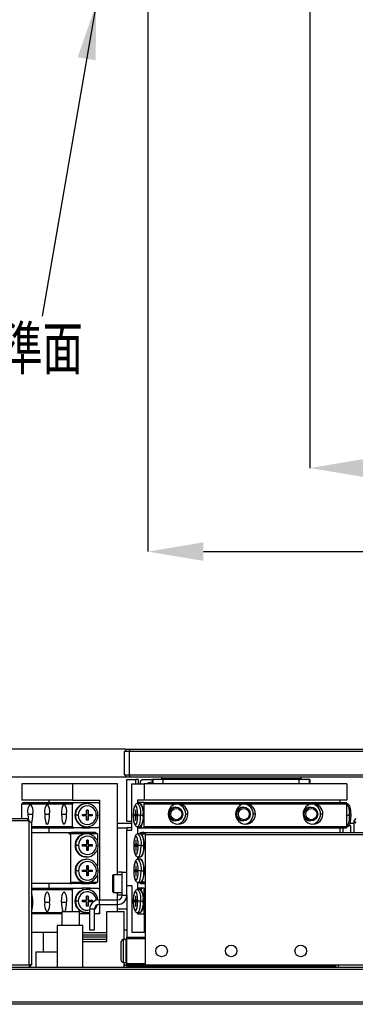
# Model space of a CAD drawing. Header units: millimetres. Extents: x 0 to 376, y -2 to 209.
# Tile 2 of 35: x 73 to 97, y 10 to 80. Entities that reach past the tile are written whole.
import ezdxf

# ---------------------------------------------------------------- set-up
doc = ezdxf.new("R2010")
doc.units = ezdxf.units.MM
doc.layers.add('SLD-0', color=7, linetype='Continuous')
doc.styles.add('SLDTEXTSTYLE1', font='TXT', dxfattribs={"width": 0.75, "bigfont": 'bigfont'})
doc.styles.get("Standard").update_dxf_attribs({"font": 'arial.ttf'})
doc.dimstyles.new('SLDDIMSTYLE0', dxfattribs={"dimtxt": 3.5, "dimasz": 4, "dimexe": 0, "dimexo": 0.0625, "dimgap": 0.875, "dimtad": 1, "dimlfac": 3, "dimrnd": 1e-09, "dimzin": 12, "dimdsep": 46, "dimtxsty": 'SLDTEXTSTYLE1', "dimsah": 1, "dimcen": 0.09, "dimadec": 0, "dimazin": 3, "dimtfac": 1, "dimtofl": 0, "dimtmove": 0, "dimatfit": 3, "dimfxl": 1, "dimfrac": 2, "dimtolj": 1, "dimtzin": 12, "dimarcsym": 0})
doc.dimstyles.new('SLDDIMSTYLE2', dxfattribs={"dimtxt": 3.5, "dimasz": 4, "dimexe": 0, "dimexo": 0.0625, "dimgap": 0.875, "dimtad": 1, "dimdec": 1, "dimlfac": 3, "dimrnd": 1e-09, "dimzin": 12, "dimdsep": 46, "dimtxsty": 'SLDTEXTSTYLE1', "dimsah": 1, "dimcen": 0.09, "dimadec": 0, "dimazin": 3, "dimtfac": 1, "dimtdec": 1, "dimtmove": 0, "dimatfit": 0, "dimfxl": 1, "dimfrac": 2, "dimtolj": 1, "dimtzin": 12, "dimarcsym": 0})
doc.dimstyles.new('SLDDIMSTYLE3', dxfattribs={"dimtxt": 3.5, "dimasz": 4, "dimexe": 0, "dimexo": 0.0625, "dimgap": 0.875, "dimtad": 1, "dimlfac": 3, "dimrnd": 1e-09, "dimzin": 12, "dimdsep": 46, "dimtxsty": 'SLDTEXTSTYLE1', "dimsah": 1, "dimcen": 0.09, "dimadec": 0, "dimazin": 3, "dimtfac": 1, "dimtmove": 0, "dimatfit": 0, "dimfxl": 1, "dimfrac": 2, "dimtolj": 1, "dimtzin": 12, "dimarcsym": 0})
doc.dimstyles.new('SLDDIMSTYLE6', dxfattribs={"dimtxt": 0.18, "dimasz": 4, "dimexe": 0, "dimexo": 0.0625, "dimgap": 0, "dimtad": 0, "dimtih": 1, "dimtoh": 1, "dimdec": 0, "dimrnd": 1e-09, "dimzin": 0, "dimdsep": 46, "dimtxsty": 'Standard', "dimsah": 1, "dimcen": 0.09, "dimadec": 0, "dimazin": 0, "dimtfac": 4, "dimtdec": 0, "dimtofl": 0, "dimtmove": 0, "dimatfit": 3, "dimfxl": 1, "dimfrac": 2, "dimtolj": 1, "dimtzin": 0, "dimarcsym": 0})

# ---------------------------------------------------------------- blocks, each defined once
blk = doc.blocks.new('*D65')
at = {"layer": 'Defpoints', "color": 0, "transparency": 16777216}
for p in [(82.49, 96.335), (139.156, 96.335), (139.156, 42.135)]:
    blk.add_point(p, dxfattribs=at)
at = {"layer": 'SLD-0', "color": 0, "lineweight": -2, "transparency": 16777216}
for p, q in [((82.49, 96.273), (82.49, 42.135)), ((139.156, 96.273), (139.156, 42.135)), ((86.49, 42.135), (135.156, 42.135))]:
    blk.add_line(p, q, dxfattribs=at)
at = {"layer": 'SLD-0', "color": 0, "transparency": 16777216}
for points in [[(86.49, 42.802), (86.49, 41.469), (82.49, 42.135)], [(135.156, 42.802), (135.156, 41.469), (139.156, 42.135)]]:
    blk.add_solid(points, dxfattribs=at)
at = {"layer": 'SLD-0', "color": 0, "transparency": 16777216, "insert": (109.792, 46.51), "char_height": 3.5, "attachment_point": 2, "style": 'SLDTEXTSTYLE1'}
blk.add_mtext('\\A1;□170', dxfattribs=at)
blk = doc.blocks.new('*D66')
at = {"layer": 'Defpoints', "color": 0, "transparency": 16777216}
for p in [(94.156, 108.002), (127.49, 108.002), (127.49, 48.135)]:
    blk.add_point(p, dxfattribs=at)
at = {"layer": 'SLD-0', "color": 0, "lineweight": -2, "transparency": 16777216}
for p, q in [((94.156, 107.94), (94.156, 48.135)), ((127.49, 107.94), (127.49, 48.135)), ((98.156, 48.135), (123.49, 48.135))]:
    blk.add_line(p, q, dxfattribs=at)
at = {"layer": 'SLD-0', "color": 0, "transparency": 16777216}
for points in [[(98.156, 48.802), (98.156, 47.469), (94.156, 48.135)], [(123.49, 48.802), (123.49, 47.469), (127.49, 48.135)]]:
    blk.add_solid(points, dxfattribs=at)
at = {"layer": 'SLD-0', "color": 0, "transparency": 16777216, "insert": (109.996, 52.51), "char_height": 3.5, "attachment_point": 2, "style": 'SLDTEXTSTYLE1'}
blk.add_mtext('\\A1;□100', dxfattribs=at)
blk = doc.blocks.new('*D71')
at = {"layer": 'Defpoints', "color": 0, "transparency": 16777216}
for p in [(27.456, 27.946), (80.99, 27.946), (63.956, 9.623)]:
    blk.add_point(p, dxfattribs=at)
at = {"layer": 'SLD-0', "color": 0, "lineweight": -2, "transparency": 16777216}
for p, q in [((80.927, 27.946), (27.456, 27.946)), ((27.456, 13.623), (27.456, 23.946)), ((63.894, 9.623), (27.456, 9.623))]:
    blk.add_line(p, q, dxfattribs=at)
at = {"layer": 'SLD-0', "color": 0, "transparency": 16777216}
for points in [[(26.79, 23.946), (28.123, 23.946), (27.456, 27.946)], [(26.79, 13.623), (28.123, 13.623), (27.456, 9.623)]]:
    blk.add_solid(points, dxfattribs=at)
at = {"layer": 'SLD-0', "color": 0, "transparency": 16777216, "insert": (23.081, 20.018), "char_height": 3.5, "attachment_point": 2, "rotation": 90, "style": 'SLDTEXTSTYLE1'}
blk.add_mtext('\\A1;55', dxfattribs=at)
blk = doc.blocks.new('*D72')
at = {"layer": 'Defpoints', "color": 0, "transparency": 16777216}
for p in [(80.99, 27.946), (39.456, 25.946), (80.99, 25.946)]:
    blk.add_point(p, dxfattribs=at)
at = {"layer": 'SLD-0', "color": 0, "lineweight": -2, "transparency": 16777216}
for p, q in [((39.456, 31.946), (39.456, 39.696)), ((80.927, 27.946), (39.456, 27.946)), ((39.456, 25.946), (39.456, 27.946)), ((80.927, 25.946), (39.456, 25.946)), ((39.456, 21.946), (39.456, 17.946))]:
    blk.add_line(p, q, dxfattribs=at)
at = {"layer": 'SLD-0', "color": 0, "transparency": 16777216}
for points in [[(38.79, 31.946), (40.123, 31.946), (39.456, 27.946)], [(38.79, 21.946), (40.123, 21.946), (39.456, 25.946)]]:
    blk.add_solid(points, dxfattribs=at)
at = {"layer": 'SLD-0', "color": 0, "transparency": 16777216, "insert": (35.081, 37.946), "char_height": 3.5, "attachment_point": 2, "rotation": 90, "style": 'SLDTEXTSTYLE1'}
blk.add_mtext('\\A1;6', dxfattribs=at)

msp = doc.modelspace()

# ---------------------------------------------------------------- linework, layer by layer
at = {"color": 7, "linetype": 'Continuous', "lineweight": 25}
for p, q in [((80.8231, 27.7791), (80.9898, 27.9458)), ((81.1564, 27.7791), (80.8231, 27.7791)), ((80.8231, 26.1124), (80.8231, 27.7791)), ((80.9898, 27.9458), (81.2255, 27.9458)), ((81.2255, 27.9458), (81.1564, 27.7791)), ((140.4898, 27.7791), (81.1564, 27.7791)), ((81.1564, 27.7791), (81.1564, 26.1124)), ((81.2255, 27.9458), (140.4207, 27.9458)), ((80.8231, 26.1124), (81.1564, 26.1124)), ((80.8231, 26.1124), (80.9898, 25.9458)), ((80.9808, 22.7791), (80.9808, 25.7791)), ((80.9808, 25.7791), (81.6379, 25.7791)), ((81.2255, 25.9458), (80.9898, 25.9458)), ((81.1564, 26.1124), (140.4898, 26.1124)), ((81.2255, 25.9458), (81.1564, 26.1124)), ((140.4207, 25.9458), (81.2255, 25.9458)), ((81.6379, 25.4561), (81.6379, 25.7791)), ((81.8141, 25.7791), (81.6379, 25.7791)), ((81.8141, 25.7791), (81.8141, 25.4561)), ((81.9808, 25.6791), (82.0808, 25.7791)), ((81.9808, 25.4561), (81.9808, 25.6791)), ((82.0808, 25.7791), (82.8231, 25.7791)), ((82.8649, 25.7791), (82.8231, 25.7791)), ((82.8231, 25.4561), (82.8231, 25.7791)), ((82.8649, 25.7791), (82.8649, 25.4561)), ((83.5908, 25.7791), (82.8649, 25.7791)), ((83.4898, 25.9458), (83.4898, 25.8127)), ((93.4898, 25.8127), (83.4898, 25.8127)), ((83.4898, 25.8127), (83.4898, 25.7791)), ((83.5908, 25.4561), (83.5908, 25.7791)), ((93.3887, 25.7791), (83.5908, 25.7791)), ((93.3887, 25.4561), (93.3887, 25.7791)), ((94.1146, 25.7791), (93.3887, 25.7791)), ((93.4898, 25.9458), (93.4898, 25.8127)), ((93.4898, 25.8127), (93.4898, 25.7791)), ((94.1146, 25.4561), (94.1146, 25.7791)), ((94.1564, 25.7791), (94.1146, 25.7791)), ((94.1564, 25.7791), (94.1564, 25.4561)), ((77.0803, 25.4561), (73.4423, 25.4561)), ((73.4423, 25.4561), (73.4423, 24.2894)), ((80.3141, 25.4561), (77.0803, 25.4561)), ((77.0803, 25.4561), (77.0803, 24.2894)), ((80.3141, 19.1228), (80.3141, 25.4561)), ((81.3568, 22.1228), (81.3568, 25.4561)), ((81.3568, 25.4561), (82.2461, 25.4561)), ((82.2461, 25.4561), (82.2461, 24.2894)), ((96.7982, 25.4561), (82.2461, 25.4561)), ((96.7982, 25.4561), (96.7982, 24.2894)), ((77.0803, 24.2894), (73.4423, 24.2894)), ((73.4423, 24.0228), (73.5393, 24.1228)), ((73.5393, 24.1228), (77.1773, 24.1228)), ((75.3826, 24.2894), (75.3826, 24.1228)), ((77.0803, 24.2894), (79.0206, 24.2894)), ((77.0803, 24.0228), (77.1773, 24.1228)), ((77.1773, 24.1228), (78.9236, 24.1228)), ((78.9236, 24.1228), (79.0206, 24.0228)), ((79.0206, 24.2894), (79.0206, 17.1228)), ((82.2461, 24.2894), (81.761, 24.2894)), ((81.761, 24.2894), (81.761, 24.0378)), ((81.7852, 24.1228), (81.761, 24.0228)), ((82.2218, 24.1228), (81.7852, 24.1228)), ((82.2461, 24.0228), (82.2218, 24.1228)), ((82.2218, 24.1228), (96.7739, 24.1228)), ((96.7982, 24.2894), (82.2461, 24.2894)), ((96.3131, 24.2894), (96.3131, 24.1228)), ((96.7982, 24.0228), (96.7739, 24.1228)), ((73.4423, 22.9561), (73.4423, 24.0228)), ((73.4423, 24.0228), (74.0486, 24.0228)), ((74.0486, 24.0228), (75.2613, 24.0228)), ((75.2613, 24.0228), (76.474, 24.0228)), ((76.474, 24.0228), (77.0803, 24.0228)), ((77.0803, 22.3894), (77.0803, 24.0228)), ((77.9018, 24.0228), (78.0626, 24.0394)), ((78.1071, 24.0394), (78.0626, 24.0394)), ((78.2025, 23.5661), (78.0925, 23.5661)), ((78.0925, 23.2628), (78.0925, 23.5661)), ((78.1782, 23.5661), (78.1782, 23.2628)), ((78.2025, 23.5661), (78.2025, 23.2628)), ((79.0206, 24.0228), (79.0206, 22.3894)), ((81.6017, 23.5661), (81.6017, 23.2628)), ((81.6017, 23.5661), (81.6292, 23.5661)), ((81.6292, 23.2628), (81.6292, 23.5661)), ((81.955, 24.0394), (81.7772, 24.0394)), ((82.051, 23.9646), (82.0056, 24.013)), ((82.2461, 22.3894), (82.2461, 24.0228)), ((82.2461, 24.0228), (84.6714, 24.0228)), ((84.5275, 23.7894), (84.5097, 23.7894)), ((84.6714, 24.0228), (89.5221, 24.0228)), ((89.3782, 23.7894), (89.3604, 23.7894)), ((89.5221, 24.0228), (94.3728, 24.0228)), ((94.2289, 23.7894), (94.2112, 23.7894)), ((94.3728, 24.0228), (96.7982, 24.0228)), ((96.7982, 22.3894), (96.7982, 24.0228)), ((73.9564, 22.7894), (63.9564, 22.7894)), ((64.1231, 22.9561), (73.7898, 22.9561)), ((73.9564, 22.7894), (73.7898, 22.9561)), ((73.8708, 23.2894), (74.2265, 23.2894)), ((73.9564, 12.4561), (73.9564, 22.7894)), ((74.1231, 22.6228), (73.9564, 22.7894)), ((75.0835, 23.2894), (75.4392, 23.2894)), ((76.2961, 23.2894), (76.6518, 23.2894)), ((77.2541, 23.2061), (77.2986, 23.2061)), ((77.7982, 23.2628), (78.0925, 23.2628)), ((77.7982, 23.1494), (77.7982, 23.2628)), ((78.0925, 23.1494), (77.7982, 23.1494)), ((78.0925, 22.8461), (78.0925, 23.1494)), ((78.2025, 22.8461), (78.0925, 22.8461)), ((78.1782, 23.2628), (78.2025, 23.2628)), ((78.1782, 23.1494), (78.1782, 22.8461)), ((78.1782, 23.1494), (78.2025, 23.1494)), ((78.2025, 23.2628), (78.4967, 23.2628)), ((78.2025, 23.1494), (78.2025, 22.8461)), ((78.4967, 23.1494), (78.2025, 23.1494)), ((78.4725, 23.2628), (78.4725, 23.1494)), ((78.4967, 23.2628), (78.4967, 23.1494)), ((80.9808, 22.7791), (81.3568, 22.7791)), ((81.6017, 23.2628), (81.5282, 23.2628)), ((81.5282, 23.2628), (81.5282, 23.1494)), ((81.5282, 23.1494), (81.6017, 23.1494)), ((81.6292, 23.2628), (81.6017, 23.2628)), ((81.6017, 23.1494), (81.6017, 22.8461)), ((81.6292, 23.1494), (81.6017, 23.1494)), ((81.6017, 22.8461), (81.6292, 22.8461)), ((81.6252, 23.2628), (81.6252, 23.1494)), ((81.7028, 23.2628), (81.6292, 23.2628)), ((81.6292, 22.8461), (81.6292, 23.1494)), ((81.6292, 23.1494), (81.7028, 23.1494)), ((81.7028, 23.1494), (81.7028, 23.2628)), ((81.9793, 23.2061), (82.1571, 23.2061)), ((82.1935, 23.2061), (82.1571, 23.2061)), ((84.5097, 22.7894), (84.5275, 22.7894)), ((85.3829, 23.2894), (85.2212, 23.2894)), ((89.3604, 22.7894), (89.3782, 22.7894)), ((90.2336, 23.2894), (90.0719, 23.2894)), ((94.2112, 22.7894), (94.2289, 22.7894)), ((95.0843, 23.2894), (94.9226, 23.2894)), ((96.8063, 23.2061), (96.9841, 23.2061)), ((97.3231, 22.7894), (97.4898, 22.9561)), ((97.3231, 21.9561), (97.3231, 22.7894)), ((97.4898, 22.6228), (97.3231, 22.7894)), ((74.1231, 22.6228), (74.1231, 12.4561)), ((74.1231, 22.3894), (77.0803, 22.3894)), ((74.1231, 22.2894), (77.1773, 22.2894)), ((74.1231, 21.9561), (76.7611, 21.9561)), ((75.3826, 22.2894), (75.3826, 21.9561)), ((76.9278, 21.7894), (76.7611, 21.9561)), ((76.7611, 21.9561), (77.0005, 21.9561)), ((76.9278, 21.8561), (77.0005, 21.9561)), ((77.7397, 21.9561), (77.0005, 21.9561)), ((77.1773, 22.2894), (77.0803, 22.3894)), ((77.7548, 22.2894), (77.1773, 22.2894)), ((77.7397, 21.9561), (77.861, 21.8561)), ((78.331, 21.9561), (77.7397, 21.9561)), ((77.8612, 22.399), (77.7548, 22.2894)), ((77.7548, 22.2894), (78.3461, 22.2894)), ((78.0626, 22.3728), (78.1071, 22.3728)), ((78.2521, 22.3863), (78.3461, 22.2894)), ((78.2606, 21.8594), (78.331, 21.9561)), ((78.7468, 21.9561), (78.331, 21.9561)), ((78.9236, 22.2894), (78.3461, 22.2894)), ((78.7468, 21.9561), (78.8681, 21.8561)), ((79.0206, 22.3894), (78.9236, 22.2894)), ((80.3141, 22.6228), (81.3568, 22.6228)), ((80.3141, 19.1228), (80.3141, 22.2894)), ((80.3141, 22.2894), (80.9898, 22.2894)), ((80.9898, 22.2894), (80.9898, 22.1228)), ((81.3568, 22.2894), (80.9898, 22.2894)), ((80.9898, 22.1228), (81.3568, 22.1228)), ((80.9898, 19.1228), (80.9898, 22.1228)), ((81.761, 22.3894), (81.7852, 22.2894)), ((81.761, 22.3783), (81.761, 21.8602)), ((81.7772, 22.3728), (81.955, 22.3728)), ((81.7852, 22.2894), (81.9296, 22.2894)), ((81.8582, 21.8728), (81.9593, 21.9561)), ((81.9498, 22.3728), (81.9296, 22.2894)), ((81.9296, 22.2894), (82.0774, 22.2894)), ((81.9593, 21.9561), (82.0632, 21.9561)), ((82.0632, 21.9561), (82.0018, 21.8717)), ((82.0056, 22.3992), (82.051, 22.4476)), ((82.0774, 22.2894), (82.0415, 22.4375)), ((82.2111, 21.9561), (82.0632, 21.9561)), ((82.0774, 22.2894), (82.2218, 22.2894)), ((82.0898, 21.8561), (82.2111, 21.9561)), ((82.2111, 21.9561), (82.3231, 21.9561)), ((82.2218, 22.2894), (82.2461, 22.3894)), ((82.2218, 22.2894), (96.7739, 22.2894)), ((82.2461, 22.3894), (96.7982, 22.3894)), ((82.3231, 21.9561), (97.9898, 21.9561)), ((82.3231, 21.7894), (82.3231, 21.9561)), ((96.3131, 22.2894), (96.3131, 21.9561)), ((96.5231, 22.2894), (96.5231, 21.9561)), ((96.7739, 22.2894), (96.7982, 22.3894)), ((97.0898, 22.447), (96.943, 22.447)), ((97.0326, 22.6228), (97.3231, 22.6228)), ((97.0898, 21.9561), (97.0898, 22.447)), ((76.8611, 21.8561), (76.9278, 21.8561)), ((76.9278, 21.7894), (76.9278, 21.8561)), ((77.861, 21.8561), (76.9278, 21.8561)), ((76.9278, 21.7894), (76.9278, 18.2894)), ((77.8703, 21.8465), (77.861, 21.8561)), ((78.1162, 21.8728), (78.0717, 21.8728)), ((78.2116, 21.3994), (78.1017, 21.3994)), ((78.1017, 21.0961), (78.1017, 21.3994)), ((78.1874, 21.3994), (78.1874, 21.0961)), ((78.2116, 21.3994), (78.2116, 21.0961)), ((78.8681, 21.8561), (78.2771, 21.8561)), ((78.8681, 21.8561), (78.8681, 21.3457)), ((81.6383, 21.3994), (81.6383, 21.0961)), ((81.6383, 21.3994), (81.6658, 21.3994)), ((81.6658, 21.0961), (81.6658, 21.3994)), ((81.9916, 21.8728), (81.8138, 21.8728)), ((82.0876, 21.7979), (82.0421, 21.8463)), ((82.0781, 21.808), (82.0898, 21.8561)), ((82.0898, 21.8561), (82.3231, 21.8561)), ((82.3231, 12.4561), (82.3231, 21.7894)), ((97.9898, 21.7894), (82.3231, 21.7894)), ((77.2633, 21.0394), (77.3078, 21.0394)), ((77.8074, 21.0961), (78.1017, 21.0961)), ((77.8074, 20.9828), (77.8074, 21.0961)), ((78.1017, 20.9828), (77.8074, 20.9828)), ((78.1017, 20.6794), (78.1017, 20.9828)), ((78.2116, 20.6794), (78.1017, 20.6794)), ((78.1874, 21.0961), (78.2116, 21.0961)), ((78.1874, 20.9828), (78.1874, 20.6794)), ((78.1874, 20.9828), (78.2116, 20.9828)), ((78.2116, 21.0961), (78.5059, 21.0961)), ((78.2116, 20.9828), (78.2116, 20.6794)), ((78.5059, 20.9828), (78.2116, 20.9828)), ((78.4816, 21.0961), (78.4816, 20.9828)), ((78.5059, 21.0961), (78.5059, 20.9828)), ((78.8681, 20.7331), (78.8681, 19.5124)), ((81.6383, 21.0961), (81.5648, 21.0961)), ((81.5648, 21.0961), (81.5648, 20.9828)), ((81.5648, 20.9828), (81.6383, 20.9828)), ((81.6658, 21.0961), (81.6383, 21.0961)), ((81.6383, 20.9828), (81.6383, 20.6794)), ((81.6658, 20.9828), (81.6383, 20.9828)), ((81.6383, 20.6794), (81.6658, 20.6794)), ((81.6618, 21.0961), (81.6618, 20.9828)), ((81.7394, 21.0961), (81.6658, 21.0961)), ((81.6658, 20.6794), (81.6658, 20.9828)), ((81.6658, 20.9828), (81.7394, 20.9828)), ((81.7394, 20.9828), (81.7394, 21.0961)), ((82.0159, 21.0394), (82.1937, 21.0394)), ((82.2301, 21.0394), (82.1937, 21.0394)), ((78.0717, 20.2061), (77.911, 20.2227)), ((77.911, 20.0228), (78.0717, 20.0394)), ((78.0717, 20.2061), (78.1162, 20.2061)), ((78.1162, 20.0394), (78.0717, 20.0394)), ((81.761, 20.2183), (81.761, 20.0269)), ((81.8138, 20.2061), (81.9916, 20.2061)), ((81.9916, 20.0394), (81.8138, 20.0394)), ((81.838, 20.2061), (81.838, 20.0394)), ((82.0421, 20.2326), (82.0876, 20.281)), ((82.0876, 19.9646), (82.0421, 20.013)), ((77.2633, 19.2061), (77.3078, 19.2061)), ((77.8074, 19.2628), (78.1017, 19.2628)), ((77.8074, 19.1494), (77.8074, 19.2628)), ((78.1017, 19.1494), (77.8074, 19.1494)), ((78.2116, 19.5661), (78.1017, 19.5661)), ((78.1017, 19.2628), (78.1017, 19.5661)), ((78.1017, 18.8461), (78.1017, 19.1494)), ((78.1874, 19.5661), (78.1874, 19.2628)), ((78.1874, 19.2628), (78.2116, 19.2628)), ((78.1874, 19.1494), (78.1874, 18.8461)), ((78.1874, 19.1494), (78.2116, 19.1494)), ((78.2116, 19.5661), (78.2116, 19.2628)), ((78.2116, 19.2628), (78.5059, 19.2628)), ((78.2116, 19.1494), (78.2116, 18.8461)), ((78.5059, 19.1494), (78.2116, 19.1494)), ((78.4816, 19.2628), (78.4816, 19.1494)), ((78.5059, 19.2628), (78.5059, 19.1494)), ((80.6564, 19.1228), (80.3141, 19.1228)), ((80.3141, 18.9228), (80.3141, 19.1228)), ((80.6564, 19.1228), (80.9898, 19.1228)), ((80.6564, 17.4561), (80.6564, 19.1228)), ((80.9898, 17.4561), (80.9898, 19.1228)), ((81.6383, 19.2628), (81.5648, 19.2628)), ((81.5648, 19.2628), (81.5648, 19.1494)), ((81.5648, 19.1494), (81.6383, 19.1494)), ((81.6383, 19.5661), (81.6383, 19.2628)), ((81.6383, 19.5661), (81.6658, 19.5661)), ((81.6658, 19.2628), (81.6383, 19.2628)), ((81.6383, 19.1494), (81.6383, 18.8461)), ((81.6658, 19.1494), (81.6383, 19.1494)), ((81.6618, 19.2628), (81.6618, 19.1494)), ((81.6658, 19.2628), (81.6658, 19.5661)), ((81.7394, 19.2628), (81.6658, 19.2628)), ((81.6658, 18.8461), (81.6658, 19.1494)), ((81.6658, 19.1494), (81.7394, 19.1494)), ((81.7394, 19.1494), (81.7394, 19.2628)), ((82.0159, 19.2061), (82.1937, 19.2061)), ((82.2301, 19.2061), (82.1937, 19.2061)), ((76.9278, 18.3894), (77.861, 18.3894)), ((77.0005, 18.2894), (76.9278, 18.3894)), ((77.861, 18.3894), (77.7397, 18.2894)), ((77.861, 18.3894), (77.8703, 18.399)), ((78.2116, 18.8461), (78.1017, 18.8461)), ((78.331, 18.2894), (78.2606, 18.3862)), ((78.2771, 18.3894), (78.8681, 18.3894)), ((78.8681, 18.3894), (78.7468, 18.2894)), ((78.8681, 18.8998), (78.8681, 18.3894)), ((79.9898, 17.6894), (79.9898, 18.8894)), ((80.6564, 18.9228), (80.0231, 18.9228)), ((80.0231, 18.9228), (80.0231, 17.6561)), ((81.6383, 18.8461), (81.6658, 18.8461)), ((82.0421, 18.3992), (82.0876, 18.4476)), ((82.0898, 18.3894), (82.0781, 18.4375)), ((82.3231, 18.3894), (82.0898, 18.3894)), ((82.2111, 18.2894), (82.0898, 18.3894)), ((76.9278, 18.2894), (74.1231, 18.2894)), ((74.1231, 17.9561), (77.1773, 17.9561)), ((74.1231, 17.8561), (77.0803, 17.8561)), ((75.3826, 18.2894), (75.3826, 17.9561)), ((76.9278, 18.2894), (77.0005, 18.2894)), ((77.7397, 18.2894), (77.0005, 18.2894)), ((77.0803, 17.8561), (77.1773, 17.9561)), ((77.0803, 16.2894), (77.0803, 17.8561)), ((77.1773, 17.9561), (77.7548, 17.9561)), ((77.7397, 18.2894), (78.331, 18.2894)), ((77.8612, 17.8465), (77.7548, 17.9561)), ((78.3461, 17.9561), (77.7548, 17.9561)), ((78.1071, 17.8728), (78.0626, 17.8728)), ((78.0717, 18.3728), (78.1162, 18.3728)), ((78.2521, 17.8592), (78.3461, 17.9561)), ((78.7468, 18.2894), (78.331, 18.2894)), ((78.3461, 17.9561), (78.9236, 17.9561)), ((78.9236, 17.9561), (79.0206, 17.8561)), ((79.0206, 17.8561), (79.0206, 17.1228)), ((81.3568, 18.1228), (80.9898, 18.1228)), ((81.3568, 18.1228), (81.3568, 14.7894)), ((81.761, 18.385), (81.761, 17.8712)), ((81.7852, 17.9561), (81.761, 17.8561)), ((81.955, 17.8728), (81.7772, 17.8728)), ((81.9296, 17.9561), (81.7852, 17.9561)), ((81.8138, 18.3728), (81.9916, 18.3728)), ((81.9593, 18.2894), (81.8582, 18.3728)), ((81.9296, 17.9561), (81.9498, 17.8728)), ((82.0774, 17.9561), (81.9296, 17.9561)), ((81.9593, 18.2894), (82.0632, 18.2894)), ((82.0018, 18.3738), (82.0632, 18.2894)), ((82.051, 17.7979), (82.0056, 17.8463)), ((82.0415, 17.808), (82.0774, 17.9561)), ((82.0632, 18.2894), (82.2111, 18.2894)), ((82.2218, 17.9561), (82.0774, 17.9561)), ((82.2111, 18.2894), (82.3231, 18.2894)), ((82.2461, 17.8561), (82.2218, 17.9561)), ((82.2218, 17.9561), (82.3231, 17.9561)), ((82.2461, 16.2228), (82.2461, 17.8561)), ((82.2461, 17.8561), (82.3231, 17.8561)), ((77.2541, 17.0394), (77.2986, 17.0394)), ((77.7982, 17.0961), (78.0925, 17.0961)), ((77.7982, 16.9828), (77.7982, 17.0961)), ((78.0925, 16.9828), (77.7982, 16.9828)), ((78.2025, 17.3994), (78.0925, 17.3994)), ((78.0925, 17.0961), (78.0925, 17.3994)), ((78.0925, 16.6794), (78.0925, 16.9828)), ((78.1782, 17.3994), (78.1782, 17.0961)), ((78.1782, 17.0961), (78.2025, 17.0961)), ((78.1782, 16.9828), (78.1782, 16.6794)), ((78.1782, 16.9828), (78.2025, 16.9828)), ((78.2025, 17.3994), (78.2025, 17.0961)), ((78.2025, 17.0961), (78.4967, 17.0961)), ((78.2025, 16.9828), (78.2025, 16.6794)), ((78.4967, 16.9828), (78.2025, 16.9828)), ((78.4725, 17.0961), (78.4725, 16.9828)), ((78.4967, 17.0961), (78.4967, 16.9828)), ((78.9898, 17.1228), (78.9898, 16.7894)), ((78.9898, 17.1228), (80.3231, 17.1228)), ((80.0231, 17.6561), (80.6564, 17.6561)), ((80.3141, 17.4561), (80.3141, 17.6561)), ((80.3141, 17.1228), (80.3141, 17.4561)), ((80.6564, 17.4561), (80.3141, 17.4561)), ((80.3231, 16.7894), (80.3231, 17.1228)), ((80.6564, 17.4561), (80.9898, 17.4561)), ((80.9898, 17.1228), (80.9004, 17.1228)), ((80.9898, 17.4561), (80.9898, 14.4561)), ((81.6017, 17.0961), (81.5282, 17.0961)), ((81.5282, 17.0961), (81.5282, 16.9828)), ((81.5282, 16.9828), (81.6017, 16.9828)), ((81.6017, 17.3994), (81.6017, 17.0961)), ((81.6017, 17.3994), (81.6292, 17.3994)), ((81.6292, 17.0961), (81.6017, 17.0961)), ((81.6017, 16.9828), (81.6017, 16.6794)), ((81.6292, 16.9828), (81.6017, 16.9828)), ((81.6252, 17.0961), (81.6252, 16.9828)), ((81.6292, 17.0961), (81.6292, 17.3994)), ((81.7028, 17.0961), (81.6292, 17.0961)), ((81.6292, 16.6794), (81.6292, 16.9828)), ((81.6292, 16.9828), (81.7028, 16.9828)), ((81.7028, 16.9828), (81.7028, 17.0961)), ((81.9793, 17.0394), (82.1571, 17.0394)), ((82.1935, 17.0394), (82.1571, 17.0394)), ((74.1231, 16.9561), (74.2265, 16.9561)), ((75.0835, 16.9561), (75.4392, 16.9561)), ((76.2961, 16.9561), (76.6518, 16.9561)), ((76.3231, 16.2894), (76.3231, 15.2894)), ((76.3231, 16.2894), (77.5564, 16.2894)), ((77.5564, 16.2894), (77.5564, 15.2894)), ((78.2025, 16.6794), (78.0925, 16.6794)), ((78.3231, 14.9561), (78.3231, 16.4561)), ((78.6564, 16.4561), (78.3231, 16.4561)), ((78.6564, 14.9561), (78.6564, 16.4561)), ((78.9898, 16.7894), (80.3231, 16.7894)), ((79.0206, 16.7894), (79.0206, 16.2228)), ((79.0206, 16.7894), (79.0206, 16.1228)), ((79.5564, 14.1228), (79.5564, 16.2894)), ((79.5564, 16.2894), (80.7898, 16.2894)), ((80.3141, 16.4561), (80.3141, 16.7894)), ((80.3141, 16.2894), (80.3141, 16.4561)), ((80.9898, 16.4561), (80.3141, 16.4561)), ((80.7898, 14.2894), (80.7898, 16.2894)), ((81.6017, 16.6794), (81.6292, 16.6794)), ((82.0056, 16.2326), (82.051, 16.281)), ((74.1231, 16.2228), (75.2613, 16.2228)), ((76.3231, 16.1228), (74.1231, 16.1228)), ((75.2613, 16.2228), (76.3231, 16.2228)), ((78.3231, 16.1228), (77.5564, 16.1228)), ((78.0626, 16.2061), (77.9018, 16.2227)), ((78.0626, 16.2061), (78.1071, 16.2061)), ((78.9236, 16.1228), (78.6564, 16.1228)), ((79.0206, 16.1228), (78.6564, 16.1228)), ((79.0206, 16.2228), (78.9236, 16.1228)), ((81.761, 16.2228), (81.7852, 16.1228)), ((81.761, 16.2116), (81.761, 16.1228)), ((81.761, 16.1228), (82.2461, 16.1228)), ((81.7772, 16.2061), (81.955, 16.2061)), ((81.7852, 16.1228), (82.2218, 16.1228)), ((82.2218, 16.1228), (82.2461, 16.2228)), ((82.2461, 16.2228), (82.3231, 16.2228)), ((82.3231, 16.1228), (82.2461, 16.1228)), ((82.2461, 16.1228), (82.2461, 14.7894)), ((77.8231, 15.2894), (75.9898, 15.2894)), ((75.9898, 15.2894), (75.9898, 12.2894)), ((77.8231, 12.2894), (77.8231, 15.2894)), ((78.6564, 14.9561), (78.3231, 14.9561)), ((80.9898, 14.9561), (80.7898, 14.9561)), ((75.9898, 14.7894), (74.1231, 14.7894)), ((75.0064, 13.3894), (75.0064, 14.7894)), ((77.8231, 14.7894), (79.5564, 14.7894)), ((77.8231, 14.6228), (78.7564, 14.6228)), ((79.5564, 14.4561), (77.8231, 14.4561)), ((77.8231, 14.2894), (79.5564, 14.2894)), ((78.7564, 14.6228), (79.5564, 14.6228)), ((80.7564, 12.6228), (80.7564, 14.2894)), ((80.7564, 14.2894), (80.9398, 14.2894)), ((80.9398, 12.6228), (80.9398, 14.2894)), ((80.9898, 14.2394), (80.9398, 14.2894)), ((80.9898, 14.4561), (82.3231, 14.4561)), ((80.9898, 14.3561), (80.9898, 14.4561)), ((80.9898, 12.5561), (80.9898, 14.3561)), ((80.9898, 14.3561), (82.3231, 14.3561)), ((82.2461, 14.7894), (81.3568, 14.7894)), ((82.3231, 14.7894), (82.2461, 14.7894)), ((77.8231, 14.1228), (79.5564, 14.1228)), ((80.5898, 12.7894), (80.5898, 14.1228)), ((74.438, 13.3894), (74.438, 12.2894)), ((74.438, 13.3894), (75.9898, 13.3894)), ((63.9564, 12.4561), (73.9564, 12.4561)), ((150.1231, 12.1228), (64.1231, 12.1228)), ((64.1921, 12.2894), (150.054, 12.2894)), ((73.9564, 12.4561), (73.9564, 12.2894)), ((74.1231, 12.4561), (73.9564, 12.4561)), ((74.1231, 12.4561), (73.9564, 12.2894)), ((80.7564, 12.6228), (80.9398, 12.6228)), ((80.7898, 12.2894), (80.7898, 12.6228)), ((80.7898, 12.4561), (80.9898, 12.4561)), ((80.7898, 12.4228), (80.9898, 12.4228)), ((80.9898, 12.6728), (80.9398, 12.6228)), ((80.9898, 12.5561), (82.3231, 12.5561)), ((80.9898, 12.4561), (80.9898, 12.5561)), ((80.9898, 12.4561), (82.3231, 12.4561)), ((80.9898, 12.4561), (80.9898, 12.2894)), ((81.0898, 12.3894), (80.9898, 12.2894)), ((81.0898, 12.4561), (81.0898, 12.3894)), ((81.0898, 12.3894), (95.8898, 12.3894)), ((82.3231, 12.4561), (97.9898, 12.4561)), ((95.8898, 12.4561), (95.8898, 12.3894)), ((95.9898, 12.2894), (95.8898, 12.3894)), ((95.9898, 12.4561), (95.9898, 12.2894)), ((96.1898, 12.4561), (96.1898, 12.2894)), ((64.1231, 9.7894), (150.1231, 9.7894)), ((150.054, 9.6228), (64.1921, 9.6228))]:
    msp.add_line(p, q, dxfattribs=at)
at = {"color": 7, "linetype": 'Continuous', "lineweight": 25, "flags": 128}
for points in [[(82.4116, 25.4561), (82.5786, 25.549), (82.8141, 25.6083)], [(81.7772, 23.2061), (81.7649, 23.4612), (81.7298, 23.6775), (81.6773, 23.822), (81.6155, 23.8728), (81.5536, 23.822), (81.5011, 23.6775), (81.4661, 23.4612), (81.4538, 23.2061)], [(84.5275, 23.7894), (84.7131, 23.7514), (84.8705, 23.643), (84.9756, 23.4808), (85.0125, 23.2894), (84.9756, 23.0981), (84.8705, 22.9359), (84.7131, 22.8275), (84.5275, 22.7894), (84.3418, 22.8275), (84.1845, 22.9359), (84.0793, 23.0981), (84.0424, 23.2894), (84.0793, 23.4808), (84.1845, 23.643), (84.3418, 23.7514), (84.5275, 23.7894)], [(84.5502, 23.6959), (84.7011, 23.665), (84.829, 23.5769), (84.9145, 23.445), (84.9445, 23.2894), (84.9145, 23.1339), (84.829, 23.002), (84.7011, 22.9139), (84.5502, 22.8829), (84.3992, 22.9139), (84.2713, 23.002), (84.1858, 23.1339), (84.1558, 23.2894), (84.1858, 23.445), (84.2713, 23.5769), (84.3992, 23.665), (84.5502, 23.6959)], [(89.3782, 23.7894), (89.5638, 23.7514), (89.7212, 23.643), (89.8263, 23.4808), (89.8633, 23.2894), (89.8263, 23.0981), (89.7212, 22.9359), (89.5638, 22.8275), (89.3782, 22.7894), (89.1926, 22.8275), (89.0352, 22.9359), (88.93, 23.0981), (88.8931, 23.2894), (88.93, 23.4808), (89.0352, 23.643), (89.1926, 23.7514), (89.3782, 23.7894)], [(89.4009, 23.6959), (89.5518, 23.665), (89.6797, 23.5769), (89.7652, 23.445), (89.7952, 23.2894), (89.7652, 23.1339), (89.6797, 23.002), (89.5518, 22.9139), (89.4009, 22.8829), (89.25, 22.9139), (89.122, 23.002), (89.0365, 23.1339), (89.0065, 23.2894), (89.0365, 23.445), (89.122, 23.5769), (89.25, 23.665), (89.4009, 23.6959)], [(94.2289, 23.7894), (94.4145, 23.7514), (94.5719, 23.643), (94.677, 23.4808), (94.714, 23.2894), (94.677, 23.0981), (94.5719, 22.9359), (94.4145, 22.8275), (94.2289, 22.7894), (94.0433, 22.8275), (93.8859, 22.9359), (93.7808, 23.0981), (93.7438, 23.2894), (93.7808, 23.4808), (93.8859, 23.643), (94.0433, 23.7514), (94.2289, 23.7894)], [(94.2516, 23.6959), (94.4025, 23.665), (94.5304, 23.5769), (94.6159, 23.445), (94.6459, 23.2894), (94.6159, 23.1339), (94.5304, 23.002), (94.4025, 22.9139), (94.2516, 22.8829), (94.1007, 22.9139), (93.9727, 23.002), (93.8872, 23.1339), (93.8572, 23.2894), (93.8872, 23.445), (93.9727, 23.5769), (94.1007, 23.665), (94.2516, 23.6959)], [(96.8063, 23.2061), (96.8033, 23.3482), (96.7982, 23.4394)], [(73.8708, 23.2894), (73.8843, 23.0088), (73.9086, 22.8372)], [(75.0835, 23.2894), (75.097, 23.0088), (75.1355, 22.7709), (75.1932, 22.6119), (75.2613, 22.5561), (75.3294, 22.6119), (75.3871, 22.7709), (75.4256, 23.0088), (75.4392, 23.2894)], [(76.2961, 23.2894), (76.3097, 23.0088), (76.3482, 22.7709), (76.4059, 22.6119), (76.474, 22.5561), (76.5421, 22.6119), (76.5998, 22.7709), (76.6383, 23.0088), (76.6518, 23.2894)], [(81.4538, 23.2061), (81.4661, 22.951), (81.5011, 22.7347), (81.5536, 22.5902), (81.6155, 22.5394), (81.6773, 22.5902), (81.7298, 22.7347), (81.7649, 22.951), (81.7772, 23.2061)], [(81.7769, 22.3728), (81.7772, 22.3728), (81.8545, 22.4362), (81.9201, 22.6168), (81.9639, 22.8872), (81.9793, 23.2061)], [(96.7982, 22.9728), (96.8014, 23.0231), (96.8063, 23.2061)], [(81.8138, 21.0394), (81.8015, 21.2946), (81.7664, 21.5108), (81.7139, 21.6554), (81.6521, 21.7061), (81.5902, 21.6554), (81.5377, 21.5108), (81.5027, 21.2946), (81.4904, 21.0394)], [(81.4904, 21.0394), (81.5027, 20.7843), (81.5377, 20.568), (81.5902, 20.4235), (81.6521, 20.3728), (81.7139, 20.4235), (81.7664, 20.568), (81.8015, 20.7843), (81.8138, 21.0394)], [(81.8135, 20.2061), (81.8138, 20.2061), (81.8911, 20.2695), (81.9567, 20.4502), (82.0005, 20.7205), (82.0159, 21.0394)], [(81.8138, 19.2061), (81.8015, 19.4612), (81.7664, 19.6775), (81.7139, 19.822), (81.6521, 19.8728), (81.5902, 19.822), (81.5377, 19.6775), (81.5027, 19.4612), (81.4904, 19.2061)], [(81.4904, 19.2061), (81.5027, 18.951), (81.5377, 18.7347), (81.5902, 18.5902), (81.6521, 18.5394), (81.7139, 18.5902), (81.7664, 18.7347), (81.8015, 18.951), (81.8138, 19.2061)], [(81.8135, 18.3728), (81.8138, 18.3728), (81.8911, 18.4362), (81.9567, 18.6168), (82.0005, 18.8872), (82.0159, 19.2061)], [(75.0835, 16.9561), (75.097, 17.2367), (75.1355, 17.4746), (75.1932, 17.6336), (75.2613, 17.6894), (75.3294, 17.6336), (75.3871, 17.4746), (75.4256, 17.2367), (75.4392, 16.9561)], [(76.2961, 16.9561), (76.3097, 17.2367), (76.3482, 17.4746), (76.4059, 17.6336), (76.474, 17.6894), (76.5421, 17.6336), (76.5998, 17.4746), (76.6383, 17.2367), (76.6518, 16.9561)], [(81.7772, 17.0394), (81.7649, 17.2946), (81.7298, 17.5108), (81.6773, 17.6554), (81.6155, 17.7061), (81.5536, 17.6554), (81.5011, 17.5108), (81.4661, 17.2946), (81.4538, 17.0394)], [(81.4538, 17.0394), (81.4661, 16.7843), (81.5011, 16.568), (81.5536, 16.4235), (81.6155, 16.3728), (81.6773, 16.4235), (81.7298, 16.568), (81.7649, 16.7843), (81.7772, 17.0394)], [(81.7769, 16.2061), (81.7772, 16.2061), (81.8545, 16.2695), (81.9201, 16.4502), (81.9639, 16.7205), (81.9793, 17.0394)]]:
    msp.add_lwpolyline(points, dxfattribs=at)
at = {"color": 7, "linetype": 'Continuous', "lineweight": 25}
for centre in [(83.4898, 13.4561), (88.4898, 13.4561), (93.4898, 13.4561)]:
    msp.add_circle(centre, 0.4167, dxfattribs=at)
for centre, radius, start, end in [((74.7601, 23.462), 0.9059, 141.75338, 190.980575), ((73.3372, 23.462), 0.9059, 349.019425, 38.24662), ((75.9727, 23.462), 0.9059, 141.75338, 190.980575), ((74.5499, 23.462), 0.9059, 349.019425, 38.24662), ((77.1854, 23.462), 0.9059, 141.75338, 190.980575), ((75.7625, 23.462), 0.9059, 349.019425, 38.24662), ((78.0815, 23.2151), 0.8274, 102.539774, 180.626382), ((78.1071, 23.2258), 0.8087, 358.602421, 181.397579), ((78.1475, 23.2219), 0.647, 358.602421, 181.397579), ((80.9673, 23.402), 1.0308, 349.042303, 38.195812), ((81.1466, 23.4022), 1.0294, 349.019425, 38.24662), ((80.9099, 23.3576), 1.2925, 353.270603, 28.009364), ((84.6825, 23.3002), 0.7226, 90.88141, 180.855091), ((84.5173, 23.2968), 0.4927, 90.88141, 180.855091), ((84.4965, 23.2994), 0.7248, 359.214291, 82.538441), ((84.6603, 23.3002), 0.7226, 359.144909, 89.11859), ((89.5333, 23.3002), 0.7226, 90.88141, 180.855091), ((89.368, 23.2968), 0.4927, 90.88141, 180.855091), ((89.3472, 23.2994), 0.7248, 359.214291, 82.538441), ((89.511, 23.3002), 0.7226, 359.144909, 89.11859), ((94.384, 23.3002), 0.7226, 90.88141, 180.855091), ((94.2187, 23.2968), 0.4927, 90.88141, 180.855091), ((94.1979, 23.2994), 0.7248, 359.214291, 82.538441), ((94.3617, 23.3002), 0.7226, 359.144909, 89.11859), ((95.8889, 23.3939), 1.1112, 350.270098, 35.412821), ((72.5703, 23.2057), 1.6583, 339.427097, 2.89385), ((78.0736, 23.1922), 0.8195, 179.029888, 269.23361), ((78.1071, 23.1864), 0.8087, 178.602421, 1.397579), ((78.1475, 23.1903), 0.647, 178.602421, 1.397579), ((81.1466, 23.01), 1.0294, 321.75338, 10.980575), ((80.7943, 23.0764), 1.4052, 333.422242, 5.297792), ((84.6714, 23.2721), 0.7116, 178.602421, 1.397579), ((84.5173, 23.2821), 0.4927, 179.144909, 269.11859), ((84.4965, 23.2795), 0.7248, 277.461559, 0.785709), ((89.5221, 23.2721), 0.7116, 178.602421, 1.397579), ((89.368, 23.2821), 0.4927, 179.144909, 269.11859), ((89.3472, 23.2795), 0.7248, 277.461559, 0.785709), ((94.3728, 23.2721), 0.7116, 178.602421, 1.397579), ((94.2187, 23.2821), 0.4927, 179.144909, 269.11859), ((94.1979, 23.2795), 0.7248, 277.461559, 0.785709), ((95.8889, 23.0183), 1.1112, 324.587179, 9.729902), ((78.0827, 21.0533), 0.8195, 90.76639, 180.970112), ((78.1162, 21.0592), 0.8087, 358.602421, 181.397579), ((78.1566, 21.0552), 0.647, 358.602421, 181.397579), ((81.0039, 21.2354), 1.0308, 349.042303, 38.195812), ((81.1832, 21.2355), 1.0294, 349.019425, 38.24662), ((80.8309, 21.1692), 1.4052, 354.702208, 26.577758), ((78.0906, 21.0304), 0.8274, 179.373618, 257.460226), ((78.1162, 21.0197), 0.8087, 178.602421, 1.397579), ((78.1566, 21.0237), 0.647, 178.602421, 1.397579), ((81.1832, 20.8434), 1.0294, 321.75338, 10.980575), ((80.9465, 20.888), 1.2925, 331.990636, 6.729397), ((78.0906, 19.2151), 0.8274, 102.539774, 180.626382), ((78.1162, 19.2258), 0.8087, 358.602421, 181.397579), ((78.1566, 19.2219), 0.647, 358.602421, 181.397579), ((81.0039, 19.402), 1.0308, 349.042303, 38.195812), ((81.1832, 19.4022), 1.0294, 349.019425, 38.24662), ((80.9465, 19.3576), 1.2925, 353.270603, 28.009364), ((78.0827, 19.1922), 0.8195, 179.029888, 269.23361), ((78.1162, 19.1864), 0.8087, 178.602421, 1.397579), ((78.1566, 19.1903), 0.647, 178.602421, 1.397579), ((81.1832, 19.01), 1.0294, 321.75338, 10.980575), ((80.8309, 19.0764), 1.4052, 333.422242, 5.297792), ((80.0231, 18.8894), 0.0333, 90, 180), ((78.0736, 17.0533), 0.8195, 90.76639, 180.970112), ((78.1062, 17.0603), 0.8078, 4.112537, 181.47815), ((78.1469, 17.056), 0.6464, 3.267655, 181.466239), ((80.0231, 17.6894), 0.0333, 180, 270), ((80.9673, 17.2354), 1.0308, 349.042303, 38.195812), ((81.1466, 17.2355), 1.0294, 349.019425, 38.24662), ((80.7943, 17.1692), 1.4052, 354.702208, 26.577758), ((72.5684, 17.0397), 1.6602, 357.114432, 20.536959), ((78.0815, 17.0304), 0.8274, 179.373618, 257.460226), ((78.1129, 17.0232), 0.8144, 178.859752, 284.958163), ((78.1521, 17.0264), 0.6515, 178.85754, 285.218283), ((78.9898, 16.4561), 0.6667, 90, 180), ((80.3231, 17.4561), 0.6667, 270, 0), ((80.3231, 17.4561), 0.3333, 270, 0), ((81.1466, 16.8434), 1.0294, 321.75338, 10.980575), ((80.9099, 16.888), 1.2925, 331.990636, 6.729397), ((72.5835, 16.8702), 1.6452, 339.35472, 2.993889), ((75.9727, 16.7836), 0.9059, 169.019425, 218.24662), ((74.5499, 16.7836), 0.9059, 321.75338, 10.980575), ((77.9362, 16.87), 1.6423, 176.993291, 200.700391), ((75.0118, 16.87), 1.6423, 339.299609, 3.006709), ((78.9898, 16.4561), 0.3333, 90, 180), ((78.0784, 17.0316), 0.8357, 313.762765, 341.590531)]:
    msp.add_arc(centre, radius, start, end, dxfattribs=at)
for points, knots in [([(81.7774, 24.0369), (81.7733, 24.0377), (81.7374, 24.0452), (81.6701, 24.0146), (81.6011, 23.9571), (81.5425, 23.8615), (81.4942, 23.7112), (81.4561, 23.4769), (81.4512, 23.2958), (81.4488, 23.2061)], [0, 0, 0, 0, 0.0130418, 0.1163097, 0.2110557, 0.3356578, 0.5518214, 0.7777811, 1, 1, 1, 1]), ([(97.1104, 23.2061), (97.1097, 23.2543), (97.1076, 23.3955), (97.0836, 23.6216), (97.0338, 23.8221), (96.9722, 23.9444), (96.8813, 24.0268), (96.8117, 24.0339), (96.7822, 24.0369)], [0, 0, 0, 0, 0.1200097, 0.3514821, 0.5923037, 0.7845681, 0.9088773, 1, 1, 1, 1]), ([(81.4488, 23.2061), (81.4495, 23.1579), (81.4516, 23.0167), (81.4756, 22.7906), (81.5254, 22.5901), (81.587, 22.4678), (81.6779, 22.3854), (81.7475, 22.3783), (81.777, 22.3753)], [0, 0, 0, 0, 0.1200097, 0.3514821, 0.5923037, 0.7845681, 0.9088773, 1, 1, 1, 1]), ([(96.7818, 22.3753), (96.7859, 22.3745), (96.8218, 22.367), (96.8891, 22.3976), (96.9581, 22.4551), (97.0167, 22.5507), (97.065, 22.701), (97.1031, 22.9354), (97.108, 23.1164), (97.1104, 23.2061)], [0, 0, 0, 0, 0.0130418, 0.1163097, 0.2110557, 0.3356578, 0.5518214, 0.7777811, 1, 1, 1, 1]), ([(81.814, 21.8702), (81.8099, 21.871), (81.774, 21.8786), (81.7067, 21.8479), (81.6377, 21.7904), (81.5791, 21.6948), (81.5308, 21.5445), (81.4926, 21.3102), (81.4878, 21.1292), (81.4854, 21.0394)], [0, 0, 0, 0, 0.0130418, 0.1163097, 0.2110557, 0.3356578, 0.5518214, 0.7777811, 1, 1, 1, 1]), ([(81.4854, 21.0394), (81.4861, 20.9912), (81.4882, 20.8501), (81.5122, 20.6239), (81.562, 20.4234), (81.6236, 20.3012), (81.7145, 20.2187), (81.7841, 20.2116), (81.8136, 20.2087)], [0, 0, 0, 0, 0.1200097, 0.3514821, 0.5923037, 0.7845681, 0.9088773, 1, 1, 1, 1]), ([(81.814, 20.0369), (81.8099, 20.0377), (81.774, 20.0452), (81.7067, 20.0146), (81.6377, 19.9571), (81.5791, 19.8615), (81.5308, 19.7112), (81.4926, 19.4769), (81.4878, 19.2958), (81.4854, 19.2061)], [0, 0, 0, 0, 0.0130418, 0.1163097, 0.2110557, 0.3356578, 0.5518214, 0.7777811, 1, 1, 1, 1]), ([(81.4854, 19.2061), (81.4861, 19.1579), (81.4882, 19.0167), (81.5122, 18.7906), (81.562, 18.5901), (81.6236, 18.4678), (81.7145, 18.3854), (81.7841, 18.3783), (81.8136, 18.3753)], [0, 0, 0, 0, 0.1200097, 0.3514821, 0.5923037, 0.7845681, 0.9088773, 1, 1, 1, 1]), ([(81.7774, 17.8702), (81.7733, 17.871), (81.7374, 17.8786), (81.6701, 17.8479), (81.6011, 17.7904), (81.5425, 17.6948), (81.4942, 17.5445), (81.4561, 17.3102), (81.4512, 17.1292), (81.4488, 17.0394)], [0, 0, 0, 0, 0.0130418, 0.1163097, 0.2110557, 0.3356578, 0.5518214, 0.7777811, 1, 1, 1, 1]), ([(81.4488, 17.0394), (81.4495, 16.9912), (81.4516, 16.8501), (81.4756, 16.6239), (81.5254, 16.4234), (81.587, 16.3012), (81.6779, 16.2187), (81.7475, 16.2116), (81.777, 16.2087)], [0, 0, 0, 0, 0.1200097, 0.3514821, 0.5923037, 0.7845681, 0.9088773, 1, 1, 1, 1])]:
    msp.add_open_spline(points, degree=3, knots=knots, dxfattribs=at)
for points in [[(77.5007, 23.2061), (77.4789, 23.2061), (77.4353, 23.2061), (77.3725, 23.2061), (77.3218, 23.2061), (77.3063, 23.2061), (77.2986, 23.2061)], [(78.7942, 23.2061), (78.8148, 23.2061), (78.856, 23.2061), (78.9001, 23.2061), (78.9241, 23.2061), (78.9184, 23.2061), (78.9155, 23.2061)], [(81.9793, 23.2061), (81.9575, 23.2061), (81.9139, 23.2061), (81.8511, 23.2061), (81.8003, 23.2061), (81.7849, 23.2061), (81.7772, 23.2061)], [(97.1054, 23.2061), (97.1083, 23.2061), (97.114, 23.2061), (97.09, 23.2061), (97.0459, 23.2061), (97.0047, 23.2061), (96.9841, 23.2061)], [(77.5099, 21.0394), (77.4881, 21.0394), (77.4445, 21.0394), (77.3817, 21.0394), (77.3309, 21.0394), (77.3155, 21.0394), (77.3078, 21.0394)], [(78.8034, 21.0394), (78.824, 21.0394), (78.8651, 21.0394), (78.9092, 21.0394), (78.9333, 21.0394), (78.9275, 21.0394), (78.9247, 21.0394)], [(82.0159, 21.0394), (81.9941, 21.0394), (81.9505, 21.0394), (81.8877, 21.0394), (81.8369, 21.0394), (81.8215, 21.0394), (81.8138, 21.0394)], [(77.5099, 19.2061), (77.4881, 19.2061), (77.4445, 19.2061), (77.3817, 19.2061), (77.3309, 19.2061), (77.3155, 19.2061), (77.3078, 19.2061)], [(78.8034, 19.2061), (78.824, 19.2061), (78.8651, 19.2061), (78.9092, 19.2061), (78.9333, 19.2061), (78.9275, 19.2061), (78.9247, 19.2061)], [(82.0159, 19.2061), (81.9941, 19.2061), (81.9505, 19.2061), (81.8877, 19.2061), (81.8369, 19.2061), (81.8215, 19.2061), (81.8138, 19.2061)], [(77.5007, 17.0394), (77.4789, 17.0394), (77.4353, 17.0394), (77.3725, 17.0394), (77.3218, 17.0394), (77.3063, 17.0394), (77.2986, 17.0394)], [(81.9793, 17.0394), (81.9575, 17.0394), (81.9139, 17.0394), (81.8511, 17.0394), (81.8003, 17.0394), (81.7849, 17.0394), (81.7772, 17.0394)], [(80.7564, 14.2894), (80.7346, 14.2869), (80.6909, 14.2819), (80.6358, 14.2434), (80.5973, 14.1883), (80.5923, 14.1446), (80.5898, 14.1228)], [(80.7564, 12.6228), (80.7346, 12.6253), (80.6909, 12.6303), (80.6358, 12.6688), (80.5973, 12.7239), (80.5923, 12.7676), (80.5898, 12.7894)]]:
    msp.add_open_spline(points, degree=3, dxfattribs=at)

# ---------------------------------------------------------------- texts
at = {"layer": 'SLD-0', "color": 0, "insert": (69.1578, 58.3608), "char_height": 3.5, "attachment_point": 1, "style": 'SLDTEXTSTYLE1'}
msp.add_mtext('基準面', dxfattribs=at)

# ---------------------------------------------------------------- dimensions: what is measured, and where the dimension line sits
at = {"layer": 'SLD-0'}
for base, p1, p2, picture, middle in [((127.4898, 48.1354), (94.1564, 108.0021), (127.4898, 108.0021), '*D66', (109.9958, 48.1354)), ((139.1564, 42.1354), (82.4898, 96.3355), (139.1564, 96.3355), '*D65', (109.7918, 42.1354))]:
    dim = msp.add_linear_dim(base=base, p1=p1, p2=p2, text='□<>', dimstyle='SLDDIMSTYLE0', dxfattribs=at)
    dim.commit()
    dim.dimension.update_dxf_attribs({"geometry": picture, "text_midpoint": middle, "dimtype": 160})
for base, p1, p2, dimstyle, picture, middle in [((39.4564, 25.9458), (80.9898, 27.9458), (80.9898, 25.9458), 'SLDDIMSTYLE3', '*D72', (39.4564, 37.9458)), ((27.4564, 27.9458), (63.9564, 9.6228), (80.9898, 27.9458), 'SLDDIMSTYLE2', '*D71', (27.4564, 20.0181))]:
    dim = msp.add_linear_dim(base=base, p1=p1, p2=p2, angle=90, dimstyle=dimstyle, dxfattribs=at)
    dim.commit()
    dim.dimension.update_dxf_attribs({"geometry": picture, "text_midpoint": middle, "dimtype": 160})

# ---------------------------------------------------------------- leaders
msp.add_leader([(78.7823, 81.4688), (74.9098, 59.0482)], dimstyle='SLDDIMSTYLE6', dxfattribs=at)

doc.saveas('drawing.dxf')
